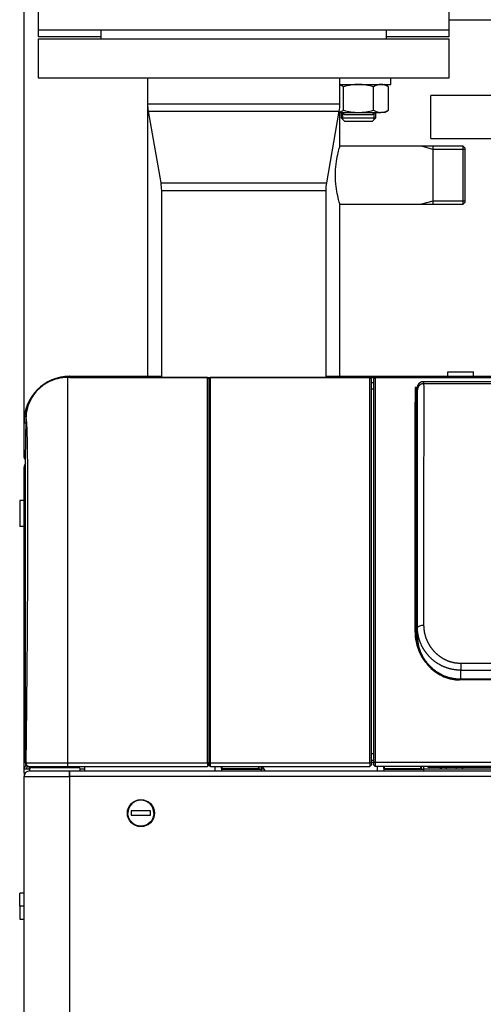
# Model space of a CAD drawing. Header units: millimetres. Extents: x 158 to 846, y 86 to 749.
# Tile 37 of 95: x 173 to 194, y 595 to 640. Entities that reach past the tile are written whole.
import ezdxf

# ---------------------------------------------------------------- set-up
doc = ezdxf.new("R2010")
doc.units = ezdxf.units.MM
doc.layers.add('1', color=7, linetype='CONTINUOUS', true_color=0xffffff)
doc.layers.add('TOP', color=7, linetype='CONTINUOUS', true_color=0xffffff)
doc.styles.add('iso-1', font='isocp.shx')
doc.dimstyles.get("Standard").update_dxf_attribs({"dimtxt": 0.18, "dimasz": 0.18, "dimexe": 0.18, "dimexo": 0.0625, "dimgap": 0.09, "dimtad": 0, "dimtih": 1, "dimtoh": 1, "dimdec": 4, "dimzin": 0, "dimdsep": 46, "dimtxsty": 'Standard', "dimcen": 0.09, "dimadec": 0, "dimazin": 0, "dimtfac": 1, "dimtdec": 4, "dimtofl": 0, "dimtmove": 0, "dimatfit": 3, "dimfxl": 1, "dimtolj": 1, "dimtzin": 0, "dimarcsym": 0})

# ---------------------------------------------------------------- blocks, each defined once
blk = doc.blocks.new('DimnDraft3D4')
at = {"layer": 'TOP', "color": 2, "linetype": 'Continuous', "transparency": 16777216}
for p, q in [((173.067, 621.759), (173.067, 746.14)), ((405.517, 731.359), (405.517, 746.14)), ((405.517, 744.14), (173.067, 744.14))]:
    blk.add_line(p, q, dxfattribs=at)
for points in [[(173.067, 744.14), (176.567, 744.601), (176.567, 743.679), (173.067, 744.14)], [(405.517, 744.14), (402.017, 743.679), (402.017, 744.601), (405.517, 744.14)]]:
    blk.add_solid(points, dxfattribs=at)
at = {"layer": 'TOP', "color": 2, "linetype": 'Continuous', "transparency": 16777216, "insert": (285.728, 744.711), "char_height": 3.5, "attachment_point": 7, "line_spacing_factor": 0.963855, "style": 'iso-1'}
blk.add_mtext('\\W01.000;\\fisocp.shx,bigfont.shx;2325 ', dxfattribs=at)

msp = doc.modelspace()

# ---------------------------------------------------------------- linework, layer by layer
at = {"layer": '1', "color": 7, "linetype": 'Continuous'}
for p, q in [((173.717, 641.709), (173.717, 639.909)), ((192.717, 639.909), (192.717, 641.709)), ((192.717, 640.401), (227.52, 640.401)), ((173.717, 639.909), (173.717, 639.609)), ((192.717, 639.909), (173.717, 639.909)), ((176.617, 639.909), (176.617, 639.509)), ((189.817, 639.509), (189.817, 639.909)), ((192.717, 639.609), (192.717, 639.909)), ((176.617, 639.609), (173.717, 639.609)), ((173.717, 639.509), (173.717, 637.709)), ((173.717, 639.509), (173.717, 637.709)), ((173.717, 639.509), (192.717, 639.509)), ((173.717, 639.509), (173.717, 639.509)), ((192.717, 639.609), (189.817, 639.609)), ((192.717, 637.709), (192.717, 639.509)), ((173.717, 637.709), (192.717, 637.709)), ((173.717, 637.709), (173.717, 637.709)), ((178.772, 637.709), (178.772, 623.909)), ((178.772, 637.709), (178.772, 636.509)), ((187.662, 636.509), (187.662, 637.709)), ((190.021, 637.409), (190.021, 637.709)), ((187.662, 637.409), (190.021, 637.409)), ((187.828, 636.216), (187.828, 637.302)), ((189.213, 636.216), (189.213, 637.302)), ((189.906, 637.302), (189.721, 637.409)), ((189.906, 636.216), (189.906, 637.302)), ((196.867, 636.901), (191.867, 636.901)), ((191.867, 634.901), (191.867, 636.901)), ((178.802, 636.164), (179.382, 632.855)), ((187.052, 632.855), (187.632, 636.164)), ((187.623, 636.109), (188.521, 636.109)), ((187.662, 634.554), (187.662, 636.109)), ((187.721, 636.109), (187.721, 635.859)), ((187.771, 636.109), (187.871, 636.009)), ((188.521, 636.109), (189.56, 636.109)), ((189.171, 636.009), (189.271, 636.109)), ((189.321, 635.859), (189.321, 636.109)), ((189.721, 636.109), (189.56, 636.109)), ((189.721, 636.109), (189.906, 636.216)), ((187.721, 635.859), (187.871, 635.709)), ((187.721, 635.859), (189.321, 635.859)), ((187.871, 636.009), (189.171, 636.009)), ((187.871, 635.709), (189.171, 635.709)), ((189.171, 635.709), (189.321, 635.859)), ((191.867, 634.901), (196.867, 634.901)), ((193.353, 634.554), (187.662, 634.554)), ((191.953, 634.404), (191.434, 634.554)), ((191.953, 634.554), (191.953, 631.864)), ((193.453, 634.404), (191.953, 634.404)), ((193.453, 634.454), (193.353, 634.554)), ((193.353, 631.864), (193.353, 634.554)), ((193.453, 631.964), (193.453, 634.454)), ((179.412, 632.509), (179.412, 623.858)), ((187.022, 623.858), (187.022, 632.509)), ((191.953, 632.014), (191.434, 631.864)), ((193.453, 632.014), (191.953, 632.014)), ((187.661, 631.864), (193.353, 631.864)), ((187.662, 623.909), (187.662, 631.864)), ((193.353, 631.864), (193.453, 631.964)), ((181.547, 623.858), (175.078, 623.858)), ((175.08, 623.858), (175.08, 606.041)), ((175.177, 623.909), (175.167, 623.909)), ((175.177, 623.859), (175.167, 623.859)), ((175.177, 623.861), (175.177, 623.909)), ((175.177, 623.909), (178.217, 623.909)), ((175.177, 623.909), (175.177, 623.859)), ((175.177, 623.858), (175.177, 623.859)), ((175.177, 623.859), (247.157, 623.859)), ((178.217, 623.909), (179.412, 623.909)), ((178.217, 623.859), (178.217, 623.909)), ((181.627, 623.778), (181.547, 623.858)), ((181.547, 623.858), (181.547, 623.858)), ((181.547, 606.041), (181.547, 623.858)), ((181.631, 623.805), (181.627, 623.509)), ((189.047, 623.858), (181.681, 623.858)), ((187.022, 623.909), (188.217, 623.909)), ((188.217, 623.909), (188.217, 623.859)), ((188.217, 623.909), (199.067, 623.909)), ((189.127, 623.778), (189.047, 623.858)), ((189.047, 606.041), (189.047, 623.858)), ((189.047, 623.858), (189.047, 623.858)), ((189.297, 623.858), (189.217, 623.778)), ((233.037, 623.858), (189.297, 623.858)), ((189.297, 623.858), (189.297, 623.858)), ((189.297, 623.858), (189.297, 606.062)), ((192.642, 623.909), (192.642, 624.109)), ((192.642, 624.109), (193.842, 624.109)), ((193.842, 623.909), (193.842, 624.109)), ((181.627, 623.778), (181.627, 623.778)), ((181.627, 606.04), (181.627, 623.778)), ((189.127, 623.778), (189.127, 623.778)), ((189.127, 606.04), (189.127, 623.778)), ((189.217, 623.778), (189.217, 623.778)), ((189.217, 623.778), (189.217, 606.061)), ((230.824, 623.655), (191.51, 623.655)), ((191.19, 623.328), (191.19, 623.332)), ((191.19, 623.328), (191.191, 623.33)), ((173.067, 621.759), (173.067, 621.809)), ((173.067, 620.209), (173.067, 621.759)), ((173.15, 621.954), (173.126, 620.045)), ((173.067, 620.209), (173.128, 620.209)), ((173.067, 605.756), (173.067, 619.709)), ((173.126, 620.045), (173.126, 606.062)), ((173.126, 620.045), (173.126, 620.042)), ((173.067, 618.159), (172.867, 618.159)), ((172.867, 618.159), (172.867, 616.959)), ((173.067, 616.959), (172.867, 616.959)), ((191.247, 611.86), (191.247, 612.284)), ((191.247, 611.86), (191.247, 611.859)), ((229.143, 609.905), (193.19, 609.905)), ((181.547, 606.041), (181.547, 605.859)), ((181.627, 606.04), (181.627, 605.939)), ((189.047, 606.041), (189.047, 605.859)), ((189.127, 606.159), (189.217, 606.159)), ((189.127, 606.064), (189.217, 606.064)), ((189.127, 606.04), (189.127, 605.939)), ((189.217, 606.061), (189.217, 605.939)), ((189.297, 606.062), (189.297, 605.859)), ((173.067, 605.579), (173.067, 605.756)), ((173.067, 605.756), (173.317, 605.756)), ((173.067, 605.579), (173.067, 605.409)), ((173.067, 605.579), (173.133, 605.579)), ((173.307, 605.859), (173.33, 605.859)), ((173.317, 605.659), (175.167, 605.659)), ((175.567, 605.818), (173.409, 605.818)), ((173.409, 605.818), (175.567, 605.818)), ((173.467, 605.818), (173.467, 605.818)), ((175.078, 605.859), (181.547, 605.859)), ((175.167, 605.659), (175.177, 605.659)), ((175.177, 605.659), (247.157, 605.659)), ((175.177, 605.409), (175.177, 605.659)), ((175.658, 605.759), (175.875, 605.759)), ((175.667, 605.659), (175.667, 605.718)), ((175.875, 605.659), (175.875, 605.859)), ((181.627, 605.939), (181.547, 605.859)), ((181.629, 605.909), (181.679, 605.859)), ((181.679, 605.859), (189.047, 605.859)), ((181.901, 605.659), (181.896, 605.859)), ((182.2, 605.659), (182.195, 605.859)), ((182.202, 605.859), (182.204, 605.774)), ((182.204, 605.774), (182.204, 605.742)), ((182.204, 605.774), (183.927, 605.774)), ((182.205, 605.659), (182.204, 605.742)), ((182.204, 605.742), (184.027, 605.742)), ((183.873, 605.859), (183.927, 605.774)), ((183.927, 605.774), (183.927, 605.859)), ((184.027, 605.859), (184.027, 605.742)), ((184.027, 605.759), (184.15, 605.759)), ((184.027, 605.742), (184.027, 605.659)), ((184.209, 605.67), (184.084, 605.859)), ((184.209, 605.67), (189.401, 605.67)), ((189.127, 605.939), (189.047, 605.859)), ((189.217, 605.939), (189.297, 605.859)), ((189.277, 605.67), (189.277, 605.659)), ((233.037, 605.859), (189.297, 605.859)), ((189.401, 605.659), (189.396, 605.859)), ((189.7, 605.659), (189.695, 605.859)), ((189.702, 605.859), (189.704, 605.774)), ((189.704, 605.774), (189.704, 605.742)), ((189.704, 605.774), (191.427, 605.774)), ((189.704, 605.742), (191.527, 605.742)), ((189.705, 605.659), (189.704, 605.742)), ((191.373, 605.859), (191.427, 605.774)), ((191.427, 605.774), (191.427, 605.859)), ((191.527, 605.859), (191.527, 605.742)), ((191.527, 605.759), (230.806, 605.759)), ((191.527, 605.742), (191.527, 605.659)), ((230.514, 605.82), (191.819, 605.82)), ((173.067, 488.609), (173.067, 605.409)), ((178.017, 603.809), (178.017, 603.609)), ((178.917, 603.809), (178.017, 603.809)), ((178.917, 603.609), (178.917, 603.809)), ((178.017, 603.609), (178.917, 603.609)), ((173.067, 600.009), (172.867, 600.009)), ((172.867, 599.409), (172.867, 600.009)), ((172.867, 599.409), (172.867, 598.809)), ((172.867, 598.809), (173.067, 598.809))]:
    msp.add_line(p, q, dxfattribs=at)
at = {"layer": '1', "color": 252, "linetype": 'Continuous'}
for p, q in [((178.772, 636.509), (187.662, 636.509)), ((178.802, 636.164), (187.632, 636.164)), ((187.796, 635.784), (187.796, 636.109)), ((187.796, 636.084), (187.796, 636.109)), ((189.246, 635.784), (189.246, 636.109)), ((189.246, 636.084), (189.246, 636.109)), ((179.382, 632.855), (187.052, 632.855)), ((179.412, 632.509), (187.022, 632.509)), ((175.078, 623.858), (175.078, 623.858)), ((181.547, 623.858), (175.079, 623.858)), ((175.167, 623.909), (175.167, 623.859)), ((175.167, 623.859), (175.167, 623.858)), ((181.627, 623.778), (181.547, 623.858)), ((189.047, 623.858), (181.681, 623.858)), ((189.127, 623.778), (189.047, 623.858)), ((189.217, 623.778), (189.297, 623.858)), ((233.037, 623.858), (189.297, 623.858)), ((181.629, 623.609), (181.627, 623.609)), ((189.217, 623.609), (189.127, 623.609)), ((191.141, 623.399), (191.247, 623.399)), ((191.246, 622.657), (191.24, 623.339)), ((191.247, 623.339), (191.24, 623.339)), ((191.547, 623.574), (230.787, 623.574)), ((189.217, 623.319), (189.127, 623.319)), ((191.196, 622.646), (191.19, 623.328)), ((191.186, 622.489), (191.185, 622.489)), ((191.246, 622.657), (191.247, 622.657)), ((173.067, 621.809), (173.067, 621.809)), ((173.067, 621.759), (173.148, 621.759)), ((173.15, 621.953), (173.126, 620.045)), ((173.15, 621.953), (173.15, 621.953)), ((191.178, 620.314), (191.199, 620.5)), ((191.228, 620.265), (191.247, 620.43)), ((191.228, 620.265), (191.247, 620.265)), ((173.126, 620.045), (173.126, 620.045)), ((191.224, 619.942), (191.247, 619.942)), ((191.247, 612.567), (191.233, 612.567)), ((191.182, 612.019), (191.181, 612.07)), ((191.184, 611.964), (191.184, 612.123)), ((191.234, 612.088), (191.247, 612.088)), ((191.234, 611.863), (191.234, 612.088)), ((191.247, 611.863), (191.234, 611.863)), ((191.24, 611.675), (191.256, 611.675)), ((205.304, 610.631), (193.247, 610.631)), ((193.247, 610.631), (193.247, 610.318)), ((193.247, 609.905), (193.247, 610.318)), ((193.247, 610.318), (206.247, 610.318)), ((229.142, 609.866), (193.191, 609.866)), ((173.127, 606.042), (173.15, 606.042)), ((175.079, 606.041), (181.547, 606.041)), ((181.627, 606.04), (181.547, 606.041)), ((181.681, 606.041), (189.047, 606.041)), ((189.127, 606.04), (189.047, 606.041)), ((189.127, 606.464), (189.217, 606.464)), ((189.217, 606.061), (189.297, 606.062)), ((189.297, 606.062), (233.037, 606.062)), ((173.317, 605.756), (173.317, 605.86)), ((173.317, 605.756), (173.317, 605.659)), ((173.409, 605.859), (173.409, 605.818)), ((175.167, 605.409), (175.167, 605.659)), ((175.567, 605.818), (175.567, 605.859)), ((173.067, 605.409), (175.167, 605.409)), ((175.167, 605.409), (175.167, 488.609)), ((175.167, 605.409), (175.177, 605.409)), ((247.157, 605.409), (175.177, 605.409)), ((173.067, 599.409), (172.867, 599.409))]:
    msp.add_line(p, q, dxfattribs=at)
at = {"layer": '1', "color": 7, "linetype": 'Continuous'}
msp.add_circle((178.467, 603.709), 0.625, dxfattribs=at)
for centre, radius, start, end in [((180.772, 636.509), 2, 180, 189.9395), ((185.662, 636.509), 2, 350.0605, 0), ((175.167, 621.809), 2.1, 90, 180), ((175.167, 621.759), 2.1, 90, 91.8745), ((175.167, 621.759), 2.1, 142.8933, 180), ((173.317, 619.709), 0.25, 139.5226, 180), ((173.326, 620.042), 0.2, 179.2929, 180), ((173.317, 605.409), 0.25, 90, 180), ((173.409, 605.718), 0.1, 90, 157.6242), ((175.567, 605.718), 0.1, 0, 90), ((191.96, 606.293), 0.616, 300.0586, 309.8917), ((191.96, 606.293), 0.796, 317.9438, 323.5723), ((178.467, 603.709), 0.6, 0, 180)]:
    msp.add_arc(centre, radius, start, end, dxfattribs=at)
at = {"layer": '1', "color": 7, "linetype": 'Continuous', "extrusion": (0, 0, -1)}
for centre, radius, start, end in [((-177.412, 632.509), 2, 170.0605, 180), ((-189.022, 632.509), 2, 0, 9.9395), ((-173.317, 620.209), 0.25, 319.5043, 360), ((-193.673, 606.293), 0.796, 317.9438, 323.5723), ((-193.673, 606.293), 0.616, 300.0586, 309.8917), ((-178.467, 603.709), 0.6, 180, 0)]:
    msp.add_arc(centre, radius, start, end, dxfattribs=at)
at = {"layer": '1', "color": 7, "linetype": 'Continuous'}
for centre, major_axis, ratio, start_param, end_param in [((191.185, 622.489), (-0.001, 0.15), 0.006171, 4.712351, 7.853944), ((191.185, 622.489), (-0.001, 0.15), 0.006171, 1.570758, 4.712351), ((191.246, 622.646), (0.05, 0.0004), 0.227403, 1.569065, 3.135256), ((191.249, 620.5), (0.0497, -0.0055), 0.998613, 3.259042, 4.77715), ((173.317, 619.709), (0.25, 0), 0.707107, 2.435128, 3.141593), ((191.224, 619.982), (0.05, -0.0001), 0.814014, 3.152197, 4.714405), ((191.133, 612.068), (-0.05, -0.0002), 0.345959, 3.225762, 4.711041), ((191.234, 612.123), (0.05, 0), 0.707107, 3.150335, 4.712389), ((191.234, 611.899), (0.05, 0), 0.707107, 3.605658, 4.712389), ((173.317, 605.756), (-0.25, 0), 0.707107, 5.257111, 6.283185), ((173.317, 605.756), (-0.15, 0), 0.707107, 4.873983, 6.283185), ((173.409, 605.889), (0.1, 0), 0.707107, 3.570865, 4.712389), ((175.567, 605.889), (0.1, 0), 0.707107, 4.712389, 5.853887), ((191.819, 605.925), (0.15, 0), 0.70217, 3.817371, 4.712389)]:
    msp.add_ellipse(centre, major_axis=major_axis, ratio=ratio, start_param=start_param, end_param=end_param, dxfattribs=at)
at = {"layer": '1', "color": 252, "linetype": 'Continuous'}
msp.add_ellipse((191.547, 612.284), major_axis=(0.3, 0), ratio=0.351057, start_param=1.570796, end_param=3.10164, dxfattribs=at)
at = {"layer": '1', "color": 7, "linetype": 'Continuous'}
for points, degree in [([(187.828, 637.302), (187.773, 637.334), (187.718, 637.36), (187.662, 637.378)], 3), ([(188.521, 637.409), (188.286, 637.409), (188.053, 637.367), (187.828, 637.302)], 3), ([(189.213, 637.302), (188.989, 637.367), (188.755, 637.409), (188.521, 637.409)], 3), ([(189.56, 637.409), (189.442, 637.409), (189.326, 637.367), (189.213, 637.302)], 3), ([(189.906, 637.302), (189.793, 637.368), (189.678, 637.409), (189.56, 637.409)], 3), ([(187.626, 636.13), (187.694, 636.148), (187.761, 636.178), (187.828, 636.216)], 3), ([(187.828, 636.216), (188.053, 636.151), (188.286, 636.109), (188.521, 636.109)], 3), ([(188.521, 636.109), (188.755, 636.109), (188.989, 636.152), (189.213, 636.216)], 3), ([(189.213, 636.216), (189.327, 636.151), (189.442, 636.109), (189.56, 636.109)], 3), ([(189.56, 636.109), (189.677, 636.109), (189.793, 636.151), (189.906, 636.216)], 3), ([(181.681, 623.858), (181.631, 623.808)], 1), ([(181.627, 623.459), (181.627, 623.476), (181.627, 623.493), (181.627, 623.509)], 3), ([(189.217, 623.319), (189.172, 623.319), (189.127, 623.319)], 2), ([(191.247, 612.284), (191.247, 612.345), (191.247, 612.469), (191.247, 612.653), (191.247, 612.837), (191.247, 613.02), (191.247, 613.202), (191.247, 613.383), (191.247, 613.563), (191.247, 613.743), (191.247, 613.921), (191.247, 614.098), (191.247, 614.275), (191.247, 614.45), (191.247, 614.625), (191.247, 614.798), (191.247, 614.971), (191.247, 615.142), (191.247, 615.312), (191.247, 615.482), (191.247, 615.65), (191.247, 615.816), (191.247, 615.982), (191.247, 616.147), (191.247, 616.31), (191.247, 616.472), (191.247, 616.633), (191.247, 616.792), (191.247, 616.951), (191.247, 617.108), (191.247, 617.263), (191.247, 617.418), (191.247, 617.571), (191.247, 617.722), (191.247, 617.873), (191.247, 618.021), (191.247, 618.169), (191.247, 618.315), (191.247, 618.459), (191.247, 618.602), (191.247, 618.744), (191.247, 618.884), (191.247, 619.022), (191.247, 619.159), (191.247, 619.294), (191.247, 619.428), (191.247, 619.56), (191.247, 619.691), (191.247, 619.82), (191.247, 619.947), (191.247, 620.073), (191.247, 620.197), (191.247, 620.319), (191.247, 620.44), (191.247, 620.559), (191.247, 620.676), (191.247, 620.792), (191.247, 620.905), (191.247, 621.017), (191.247, 621.127), (191.247, 621.236), (191.247, 621.342), (191.247, 621.447), (191.247, 621.55), (191.247, 621.651), (191.247, 621.75), (191.247, 621.848), (191.247, 621.943), (191.247, 622.037), (191.247, 622.128), (191.247, 622.218), (191.247, 622.306), (191.247, 622.392), (191.247, 622.476), (191.247, 622.558), (191.247, 622.638), (191.247, 622.716), (191.247, 622.792), (191.247, 622.867), (191.247, 622.935), (191.247, 622.995), (191.247, 623.047), (191.247, 623.092), (191.247, 623.131), (191.247, 623.165), (191.247, 623.196), (191.247, 623.222), (191.247, 623.247), (191.247, 623.268), (191.247, 623.281), (191.247, 623.288)], 3), ([(181.627, 621.517), (181.627, 621.615), (181.627, 621.71), (181.627, 621.801)], 3), ([(181.627, 620.657), (181.627, 620.803), (181.627, 620.944), (181.627, 621.079)], 3), ([(191.174, 619.982), (191.174, 620.021), (191.175, 620.093), (191.175, 620.183), (191.176, 620.251), (191.177, 620.296), (191.178, 620.311), (191.178, 620.314)], 3), ([(181.627, 613.318), (181.627, 613.513), (181.627, 613.706), (181.627, 613.897)], 3), ([(191.181, 612.07), (191.182, 612.063), (191.182, 612.057), (191.182, 612.051)], 3), ([(191.234, 611.797), (191.234, 611.809), (191.234, 611.832), (191.234, 611.853), (191.234, 611.863)], 3), ([(191.24, 611.675), (191.238, 611.697), (191.236, 611.739), (191.234, 611.779), (191.234, 611.797)], 3), ([(173.33, 605.859), (173.331, 605.859), (173.344, 605.859), (173.399, 605.859), (173.488, 605.859), (173.609, 605.859), (173.76, 605.859), (173.937, 605.859), (174.137, 605.859), (174.356, 605.859), (174.589, 605.859), (174.833, 605.859), (174.996, 605.859), (175.078, 605.859)], 3), ([(181.627, 605.909), (181.643, 605.893), (181.66, 605.876), (181.677, 605.859)], 3)]:
    msp.add_open_spline(points, degree=degree, dxfattribs=at)
for points, knots in [([(187.662, 631.864), (187.661, 631.864), (187.613, 632.01), (187.504, 632.506), (187.453, 632.854), (187.453, 633.564), (187.504, 633.913), (187.613, 634.407), (187.662, 634.554), (187.662, 634.554)], [0, 0, 0, 0, 0.249814, 0.249814, 0.499876, 0.499876, 0.749938, 0.749938, 1, 1, 1, 1]), ([(175.078, 623.858), (175.056, 623.858), (175.006, 623.857), (174.928, 623.853), (174.843, 623.844), (174.759, 623.832), (174.677, 623.817), (174.595, 623.797), (174.515, 623.775), (174.436, 623.749), (174.358, 623.719), (174.281, 623.686), (174.204, 623.649), (174.13, 623.609), (174.057, 623.566), (173.986, 623.52), (173.918, 623.471), (173.853, 623.42), (173.79, 623.365), (173.729, 623.308), (173.67, 623.248), (173.614, 623.185), (173.56, 623.119), (173.509, 623.052), (173.462, 622.982), (173.418, 622.911), (173.377, 622.838), (173.339, 622.764), (173.305, 622.688), (173.273, 622.61), (173.245, 622.53), (173.22, 622.449), (173.199, 622.367), (173.182, 622.285), (173.169, 622.202), (173.159, 622.119), (173.152, 622.036), (173.15, 621.981), (173.15, 621.953)], [0, 0, 0, 0, 0.022062, 0.050235, 0.078412, 0.106585, 0.134755, 0.16242, 0.190087, 0.217754, 0.245422, 0.273593, 0.301764, 0.329935, 0.358106, 0.386276, 0.413944, 0.441612, 0.46928, 0.496947, 0.525118, 0.553289, 0.58146, 0.60963, 0.637801, 0.665468, 0.693136, 0.720804, 0.748472, 0.776643, 0.804814, 0.832983, 0.861152, 0.889322, 0.916992, 0.944665, 0.972337, 1, 1, 1, 1]), ([(175.079, 623.858), (175.009, 623.856), (174.869, 623.852), (174.66, 623.816), (174.452, 623.758), (174.251, 623.676), (174.06, 623.572), (173.882, 623.447), (173.698, 623.285), (173.506, 623.063), (173.323, 622.757), (173.183, 622.378), (173.161, 622.098), (173.15, 621.953)], [0, 0, 0, 0, 0.069164, 0.13985, 0.211638, 0.28407, 0.356658, 0.428909, 0.500342, 0.601188, 0.720658, 0.855338, 1, 1, 1, 1]), ([(181.631, 606.041), (181.631, 606.31), (181.631, 606.848), (181.631, 607.656), (181.63, 608.462), (181.63, 609.536), (181.63, 610.864), (181.63, 612.419), (181.63, 613.919), (181.63, 615.352), (181.63, 616.705), (181.63, 617.968), (181.63, 619.13), (181.63, 620.181), (181.63, 621.113), (181.63, 621.917), (181.63, 622.587), (181.63, 623.118), (181.63, 623.439), (181.63, 623.623), (181.63, 623.712), (181.631, 623.766), (181.631, 623.797), (181.631, 623.805), (181.631, 623.808)], [0, 0, 0, 0, 0.029039, 0.058079, 0.087374, 0.116669, 0.175564, 0.234601, 0.293583, 0.352569, 0.411501, 0.470522, 0.529465, 0.588486, 0.647418, 0.706405, 0.765386, 0.824424, 0.883318, 0.912615, 0.941912, 0.961274, 0.980637, 1, 1, 1, 1]), ([(181.681, 606.041), (181.681, 606.22), (181.681, 606.758), (181.681, 607.837), (181.681, 609.277), (181.681, 610.876), (181.68, 612.438), (181.68, 613.941), (181.68, 615.379), (181.68, 616.734), (181.68, 618.003), (181.68, 619.166), (181.68, 620.222), (181.68, 621.154), (181.68, 621.962), (181.68, 622.633), (181.681, 623.166), (181.681, 623.553), (181.681, 623.765), (181.681, 623.842), (181.681, 623.856), (181.681, 623.858)], [0, 0, 0, 0, 0.019608, 0.058824, 0.117647, 0.176471, 0.235294, 0.294118, 0.352941, 0.411765, 0.470588, 0.529412, 0.588235, 0.647059, 0.705882, 0.764706, 0.823529, 0.882353, 0.941176, 0.980392, 1, 1, 1, 1]), ([(181.627, 623.387), (181.627, 623.396), (181.627, 623.438), (181.627, 623.458), (181.627, 623.459)], [0, 0, 0, 0, 0.187773, 1, 1, 1, 1]), ([(191.509, 623.655), (191.508, 623.655), (191.503, 623.655), (191.493, 623.655), (191.483, 623.654), (191.473, 623.653), (191.463, 623.652), (191.454, 623.65), (191.444, 623.648), (191.431, 623.645), (191.415, 623.64), (191.398, 623.634), (191.384, 623.627), (191.372, 623.621), (191.361, 623.614), (191.35, 623.607), (191.34, 623.6), (191.33, 623.593), (191.321, 623.585), (191.314, 623.578), (191.306, 623.57), (191.298, 623.561), (191.291, 623.552), (191.285, 623.544), (191.279, 623.535), (191.275, 623.528), (191.272, 623.522), (191.269, 623.517), (191.266, 623.511), (191.263, 623.506), (191.261, 623.5), (191.259, 623.495), (191.257, 623.49), (191.256, 623.486), (191.255, 623.483), (191.254, 623.478), (191.252, 623.473), (191.251, 623.467), (191.25, 623.461), (191.248, 623.455), (191.248, 623.449), (191.247, 623.447), (191.247, 623.446), (191.247, 623.445), (191.247, 623.445), (191.247, 623.445), (191.247, 623.444), (191.247, 623.444), (191.247, 623.444), (191.247, 623.443), (191.247, 623.442), (191.247, 623.441), (191.247, 623.441), (191.247, 623.44), (191.247, 623.439), (191.247, 623.438), (191.247, 623.437), (191.247, 623.436), (191.247, 623.434), (191.247, 623.433), (191.247, 623.431), (191.247, 623.428), (191.247, 623.424), (191.247, 623.42), (191.247, 623.414), (191.247, 623.407), (191.247, 623.398), (191.247, 623.388), (191.247, 623.377), (191.247, 623.364), (191.247, 623.35), (191.247, 623.332), (191.247, 623.314), (191.247, 623.3), (191.247, 623.293)], [0, 0, 0, 0, 0.002367, 0.015837, 0.027075, 0.036638, 0.044599, 0.051869, 0.060008, 0.069116, 0.087277, 0.104121, 0.119273, 0.132907, 0.146169, 0.159313, 0.172219, 0.184302, 0.195491, 0.206782, 0.217921, 0.230657, 0.244175, 0.256095, 0.266815, 0.27926, 0.287779, 0.297089, 0.307189, 0.317981, 0.327744, 0.337635, 0.34501, 0.349974, 0.351637, 0.352878, 0.360916, 0.364366, 0.367615, 0.37932, 0.389043, 0.391427, 0.392705, 0.392947, 0.393151, 0.393335, 0.393523, 0.393737, 0.393995, 0.394669, 0.396754, 0.399883, 0.404077, 0.409344, 0.416682, 0.425426, 0.435576, 0.447129, 0.460083, 0.474571, 0.491555, 0.514751, 0.541573, 0.572003, 0.606023, 0.643615, 0.684761, 0.722845, 0.763521, 0.806785, 0.852635, 0.901078, 0.952124, 1, 1, 1, 1]), ([(191.547, 623.574), (191.547, 623.577), (191.546, 623.583), (191.546, 623.592), (191.545, 623.601), (191.544, 623.608), (191.543, 623.616), (191.542, 623.622), (191.54, 623.628), (191.538, 623.634), (191.535, 623.639), (191.533, 623.643), (191.53, 623.646), (191.527, 623.649), (191.523, 623.652), (191.52, 623.654), (191.516, 623.655), (191.513, 623.655), (191.512, 623.655)], [0, 0, 0, 0, 0.063279, 0.126558, 0.189837, 0.253116, 0.316395, 0.379674, 0.442953, 0.506231, 0.56951, 0.632789, 0.696068, 0.759347, 0.822626, 0.885905, 0.949184, 1, 1, 1, 1]), ([(181.627, 622.831), (181.627, 622.856), (181.627, 622.893), (181.627, 622.928), (181.627, 622.94)], [0, 0, 0, 0, 0.653395, 1, 1, 1, 1]), ([(191.203, 620.967), (191.203, 620.994), (191.203, 621.074), (191.203, 621.22), (191.202, 621.408), (191.202, 621.609), (191.201, 621.823), (191.199, 622.046), (191.198, 622.266), (191.197, 622.472), (191.196, 622.59), (191.196, 622.646)], [0, 0, 0, 0, 0.062343, 0.17955, 0.296757, 0.413964, 0.531171, 0.648379, 0.765586, 0.882793, 1, 1, 1, 1]), ([(181.627, 614.693), (181.627, 615.108), (181.627, 615.954), (181.627, 617.165), (181.627, 618.321), (181.627, 619.365), (181.627, 619.988), (181.627, 620.276)], [0, 0, 0, 0, 0.188336, 0.393154, 0.597972, 0.80279, 1, 1, 1, 1]), ([(191.167, 618.445), (191.167, 618.319), (191.167, 617.906), (191.168, 617.179), (191.169, 616.239), (191.171, 615.254), (191.174, 614.228), (191.177, 613.167), (191.18, 612.439), (191.181, 612.07)], [0, 0, 0, 0, 0.069835, 0.224863, 0.37989, 0.534918, 0.689945, 0.844973, 1, 1, 1, 1]), ([(191.183, 612.586), (191.182, 612.953), (191.18, 613.676), (191.177, 614.728), (191.175, 615.739), (191.173, 616.704), (191.172, 617.617), (191.172, 618.231), (191.172, 618.547), (191.172, 618.589)], [0, 0, 0, 0, 0.162466, 0.324932, 0.487399, 0.649865, 0.812331, 0.974797, 1, 1, 1, 1]), ([(181.627, 610.5), (181.627, 610.919), (181.627, 611.614), (181.627, 612.294), (181.627, 612.565)], [0, 0, 0, 0, 0.596655, 1, 1, 1, 1]), ([(191.184, 612.159), (191.184, 612.181), (191.184, 612.238), (191.184, 612.338), (191.184, 612.459), (191.184, 612.543), (191.183, 612.586)], [0, 0, 0, 0, 0.175598, 0.450399, 0.725199, 1, 1, 1, 1]), ([(193.191, 609.905), (193.162, 609.905), (193.106, 609.907), (193.023, 609.913), (192.943, 609.922), (192.866, 609.935), (192.792, 609.951), (192.721, 609.969), (192.653, 609.989), (192.588, 610.011), (192.527, 610.034), (192.466, 610.059), (192.407, 610.087), (192.349, 610.116), (192.295, 610.145), (192.244, 610.175), (192.197, 610.204), (192.154, 610.232), (192.114, 610.26), (192.078, 610.287), (192.043, 610.313), (192.009, 610.34), (191.978, 610.366), (191.95, 610.39), (191.925, 610.412), (191.903, 610.432), (191.885, 610.45), (191.869, 610.465), (191.856, 610.478), (191.847, 610.487), (191.839, 610.494), (191.832, 610.502), (191.823, 610.511), (191.811, 610.523), (191.797, 610.538), (191.779, 610.557), (191.758, 610.58), (191.735, 610.607), (191.71, 610.636), (191.684, 610.668), (191.658, 610.702), (191.632, 610.735), (191.609, 610.768), (191.587, 610.799), (191.566, 610.83), (191.545, 610.861), (191.526, 610.892), (191.508, 610.921), (191.492, 610.948), (191.476, 610.977), (191.459, 611.007), (191.441, 611.04), (191.424, 611.073), (191.408, 611.106), (191.393, 611.137), (191.379, 611.167), (191.367, 611.195), (191.357, 611.219), (191.349, 611.239), (191.342, 611.255), (191.336, 611.27), (191.332, 611.282), (191.328, 611.293), (191.324, 611.303), (191.319, 611.316), (191.313, 611.331), (191.307, 611.35), (191.299, 611.372), (191.291, 611.398), (191.281, 611.428), (191.27, 611.463), (191.259, 611.502), (191.248, 611.545), (191.237, 611.593), (191.225, 611.644), (191.215, 611.697), (191.206, 611.753), (191.198, 611.81), (191.191, 611.871), (191.186, 611.935), (191.182, 612.002), (191.181, 612.048), (191.181, 612.072)], [0, 0, 0, 0, 0.025572, 0.050412, 0.074514, 0.097882, 0.120517, 0.142421, 0.163593, 0.184033, 0.20374, 0.222716, 0.243098, 0.262561, 0.281103, 0.298724, 0.315424, 0.330926, 0.345539, 0.35926, 0.372089, 0.385585, 0.397927, 0.409116, 0.41917, 0.428126, 0.435986, 0.442749, 0.448414, 0.451928, 0.45483, 0.457773, 0.461777, 0.466825, 0.472796, 0.481, 0.490467, 0.501196, 0.513188, 0.525756, 0.539177, 0.552123, 0.564427, 0.576088, 0.587107, 0.599267, 0.610534, 0.620907, 0.630434, 0.640305, 0.65104, 0.66264, 0.675105, 0.685505, 0.696439, 0.707191, 0.716572, 0.724805, 0.731555, 0.736823, 0.74131, 0.745753, 0.7489, 0.752196, 0.756389, 0.761565, 0.767724, 0.774867, 0.782993, 0.793262, 0.804765, 0.817501, 0.831471, 0.846674, 0.863111, 0.88078, 0.89806, 0.916376, 0.935729, 0.956119, 0.977544, 1, 1, 1, 1]), ([(191.247, 611.86), (191.247, 611.86), (191.247, 611.858), (191.247, 611.855), (191.247, 611.851), (191.247, 611.85), (191.247, 611.85)], [0, 0, 0, 0, 0.087236, 0.546672, 0.958798, 1, 1, 1, 1]), ([(191.266, 611.6), (191.266, 611.598), (191.269, 611.574), (191.277, 611.53), (191.29, 611.464), (191.306, 611.399), (191.324, 611.333), (191.344, 611.272), (191.364, 611.215), (191.385, 611.161), (191.405, 611.115), (191.418, 611.087), (191.423, 611.075)], [0, 0, 0, 0, 0.010893, 0.131762, 0.24766, 0.377873, 0.501184, 0.617595, 0.727106, 0.831521, 0.928784, 1, 1, 1, 1]), ([(181.627, 605.909), (181.627, 606.328), (181.627, 606.842), (181.627, 607.356), (181.627, 607.452)], [0, 0, 0, 0, 0.812451, 1, 1, 1, 1]), ([(173.126, 606.057), (173.126, 606.052), (173.127, 606.041), (173.128, 606.026), (173.129, 606.013), (173.131, 606.003), (173.133, 605.994), (173.135, 605.986), (173.14, 605.974), (173.147, 605.958), (173.159, 605.938), (173.172, 605.921), (173.188, 605.905), (173.206, 605.891), (173.224, 605.88), (173.242, 605.872), (173.257, 605.867), (173.271, 605.863), (173.284, 605.861), (173.293, 605.86), (173.298, 605.859)], [0, 0, 0, 0, 0.058992, 0.114001, 0.162513, 0.194461, 0.223629, 0.252211, 0.280724, 0.356375, 0.431203, 0.50511, 0.579742, 0.655212, 0.731203, 0.790435, 0.854851, 0.900674, 0.948877, 1, 1, 1, 1]), ([(173.127, 606.042), (173.126, 605.994), (173.145, 605.947), (173.212, 605.879), (173.259, 605.859), (173.307, 605.859)], [0, 0, 0, 0, 0.5, 0.5, 1, 1, 1, 1]), ([(181.629, 605.909), (181.629, 605.91), (181.63, 605.912), (181.63, 605.926), (181.63, 605.947), (181.631, 605.975), (181.631, 606.006), (181.631, 606.029), (181.631, 606.041)], [0, 0, 0, 0, 0.166794, 0.333514, 0.500275, 0.667115, 0.833504, 1, 1, 1, 1]), ([(181.679, 605.859), (181.679, 605.859), (181.68, 605.86), (181.68, 605.866), (181.68, 605.882), (181.681, 605.911), (181.681, 605.949), (181.681, 605.989), (181.681, 606.02), (181.681, 606.036), (181.681, 606.041)], [0, 0, 0, 0, 0.055556, 0.166667, 0.333333, 0.5, 0.666667, 0.833333, 0.944444, 1, 1, 1, 1]), ([(173.327, 605.859), (173.327, 605.859), (173.328, 605.859), (173.333, 605.859), (173.341, 605.859), (173.351, 605.859), (173.362, 605.859), (173.376, 605.859), (173.391, 605.859), (173.407, 605.859), (173.424, 605.859), (173.443, 605.859), (173.463, 605.859), (173.483, 605.859), (173.503, 605.859), (173.522, 605.859), (173.541, 605.859), (173.559, 605.859), (173.575, 605.86), (173.591, 605.859), (173.605, 605.859), (173.617, 605.859), (173.629, 605.859), (173.644, 605.859), (173.664, 605.859), (173.691, 605.859), (173.723, 605.859), (173.76, 605.859), (173.796, 605.859), (173.829, 605.859), (173.859, 605.859), (173.89, 605.859), (173.923, 605.859), (173.959, 605.859), (173.996, 605.859), (174.036, 605.859), (174.079, 605.859), (174.124, 605.859), (174.174, 605.859), (174.226, 605.859), (174.28, 605.859), (174.337, 605.859), (174.397, 605.86), (174.461, 605.86), (174.529, 605.86), (174.596, 605.86), (174.663, 605.86), (174.729, 605.86), (174.798, 605.86), (174.869, 605.86), (174.942, 605.86), (175.012, 605.86), (175.058, 605.86), (175.078, 605.86)], [0, 0, 0, 0, 0.027711, 0.054422, 0.080124, 0.104812, 0.128486, 0.150748, 0.172032, 0.192337, 0.211661, 0.232429, 0.251929, 0.27016, 0.28712, 0.302808, 0.317225, 0.330369, 0.342241, 0.352874, 0.362225, 0.370293, 0.377289, 0.384349, 0.398892, 0.414332, 0.43388, 0.4547, 0.47679, 0.491509, 0.506744, 0.522493, 0.538758, 0.55558, 0.573476, 0.591476, 0.610569, 0.630757, 0.652039, 0.674417, 0.69662, 0.719807, 0.743981, 0.769141, 0.795289, 0.822427, 0.846475, 0.871252, 0.896761, 0.923003, 0.949979, 0.977686, 1, 1, 1, 1]), ([(181.629, 605.909), (181.629, 605.909), (181.628, 605.909), (181.627, 605.909), (181.627, 605.909), (181.627, 605.909)], [0, 0, 0, 0, 0.331195, 0.664525, 1, 1, 1, 1]), ([(181.679, 605.859), (181.679, 605.859), (181.679, 605.859), (181.679, 605.859), (181.678, 605.859), (181.678, 605.859), (181.678, 605.859), (181.677, 605.859), (181.677, 605.859), (181.677, 605.859), (181.677, 605.859), (181.677, 605.859)], [0, 0, 0, 0, 0.110477, 0.221193, 0.332146, 0.443337, 0.554765, 0.666433, 0.77834, 0.890486, 1, 1, 1, 1])]:
    msp.add_open_spline(points, degree=3, knots=knots, dxfattribs=at)
at = {"layer": '1', "color": 252, "linetype": 'Continuous'}
for points in [[(181.631, 623.808), (181.648, 623.825), (181.665, 623.841), (181.681, 623.858)], [(191.247, 622.509), (191.246, 622.559), (191.246, 622.608), (191.246, 622.657)], [(173.15, 621.953), (173.152, 621.954), (173.155, 621.95), (173.16, 621.934), (173.165, 621.906), (173.17, 621.867), (173.174, 621.817), (173.179, 621.756), (173.183, 621.684), (173.187, 621.6), (173.191, 621.505), (173.195, 621.4), (173.198, 621.283), (173.202, 621.156), (173.205, 621.018), (173.208, 620.869), (173.211, 620.709), (173.214, 620.539), (173.216, 620.359), (173.218, 620.169), (173.221, 619.968), (173.223, 619.758), (173.224, 619.538), (173.226, 619.308), (173.227, 619.069), (173.228, 618.82), (173.229, 618.563), (173.23, 618.296), (173.231, 618.021), (173.231, 617.737), (173.231, 617.445), (173.231, 617.145), (173.231, 616.837), (173.231, 616.521), (173.23, 616.198), (173.229, 615.868), (173.228, 615.53), (173.227, 615.186), (173.226, 614.836), (173.224, 614.479), (173.222, 614.116), (173.22, 613.748), (173.218, 613.374), (173.216, 612.995), (173.213, 612.611), (173.211, 612.222), (173.208, 611.83), (173.205, 611.433), (173.202, 611.032), (173.198, 610.628), (173.195, 610.221), (173.191, 609.811), (173.187, 609.398), (173.183, 608.983), (173.178, 608.567), (173.174, 608.148), (173.17, 607.728), (173.165, 607.307), (173.16, 606.886), (173.155, 606.464), (173.151, 606.182), (173.15, 606.042)], [(191.178, 620.314), (191.178, 620.288), (191.202, 620.265), (191.228, 620.265)], [(191.234, 612.088), (191.234, 612.224), (191.234, 612.388), (191.233, 612.567)], [(191.184, 612.123), (191.184, 612.135), (191.184, 612.147), (191.184, 612.159)], [(193.247, 610.318), (193.234, 610.318), (193.209, 610.318), (193.172, 610.32), (193.135, 610.321), (193.098, 610.324), (193.061, 610.327), (193.024, 610.331), (192.986, 610.335), (192.95, 610.341), (192.913, 610.347), (192.876, 610.353), (192.839, 610.361), (192.803, 610.369), (192.766, 610.377), (192.73, 610.387), (192.694, 610.397), (192.658, 610.408), (192.622, 610.419), (192.586, 610.432), (192.551, 610.445), (192.515, 610.458), (192.48, 610.472), (192.445, 610.487), (192.411, 610.503), (192.376, 610.519), (192.342, 610.536), (192.308, 610.554), (192.275, 610.572), (192.242, 610.591), (192.209, 610.611), (192.176, 610.631), (192.144, 610.652), (192.112, 610.674), (192.08, 610.696), (192.049, 610.719), (192.018, 610.742), (191.988, 610.766), (191.958, 610.791), (191.929, 610.816), (191.899, 610.842), (191.871, 610.869), (191.843, 610.896), (191.815, 610.923), (191.788, 610.951), (191.762, 610.98), (191.736, 611.009), (191.71, 611.039), (191.685, 611.069), (191.661, 611.1), (191.637, 611.131), (191.614, 611.163), (191.591, 611.195), (191.57, 611.227), (191.548, 611.26), (191.528, 611.293), (191.508, 611.327), (191.489, 611.361), (191.47, 611.396), (191.452, 611.43), (191.435, 611.465), (191.418, 611.501), (191.403, 611.536), (191.387, 611.572), (191.373, 611.609), (191.36, 611.645), (191.347, 611.682), (191.335, 611.718), (191.323, 611.755), (191.313, 611.793), (191.303, 611.83), (191.294, 611.868), (191.286, 611.905), (191.278, 611.943), (191.272, 611.981), (191.266, 612.018), (191.261, 612.056), (191.256, 612.094), (191.253, 612.132), (191.25, 612.17), (191.248, 612.208), (191.247, 612.246), (191.247, 612.271), (191.247, 612.284)], [(193.247, 610.631), (193.236, 610.631), (193.215, 610.631), (193.183, 610.632), (193.152, 610.633), (193.12, 610.636), (193.088, 610.638), (193.057, 610.642), (193.025, 610.646), (192.994, 610.651), (192.963, 610.656), (192.931, 610.662), (192.9, 610.669), (192.869, 610.676), (192.838, 610.684), (192.807, 610.692), (192.777, 610.701), (192.746, 610.711), (192.715, 610.721), (192.685, 610.732), (192.655, 610.744), (192.625, 610.756), (192.595, 610.769), (192.565, 610.783), (192.536, 610.797), (192.507, 610.811), (192.478, 610.826), (192.449, 610.842), (192.421, 610.859), (192.392, 610.876), (192.364, 610.893), (192.337, 610.912), (192.309, 610.93), (192.282, 610.95), (192.255, 610.97), (192.229, 610.99), (192.203, 611.011), (192.177, 611.033), (192.151, 611.055), (192.126, 611.078), (192.102, 611.101), (192.077, 611.125), (192.053, 611.149), (192.03, 611.174), (192.007, 611.199), (191.984, 611.224), (191.962, 611.251), (191.941, 611.277), (191.919, 611.304), (191.899, 611.332), (191.879, 611.36), (191.859, 611.388), (191.84, 611.417), (191.821, 611.446), (191.803, 611.475), (191.786, 611.505), (191.769, 611.535), (191.752, 611.565), (191.736, 611.596), (191.721, 611.627), (191.707, 611.659), (191.693, 611.69), (191.679, 611.722), (191.666, 611.754), (191.654, 611.787), (191.643, 611.819), (191.632, 611.852), (191.621, 611.885), (191.612, 611.918), (191.603, 611.951), (191.595, 611.984), (191.587, 612.018), (191.58, 612.051), (191.574, 612.085), (191.568, 612.119), (191.563, 612.153), (191.558, 612.186), (191.555, 612.22), (191.552, 612.254), (191.549, 612.288), (191.548, 612.322), (191.547, 612.355), (191.547, 612.378), (191.547, 612.389)], [(191.262, 611.493), (191.252, 611.554), (191.245, 611.614), (191.24, 611.675)], [(173.126, 606.062), (173.126, 606.052), (173.126, 606.042), (173.127, 606.042)], [(181.631, 606.041), (181.648, 606.041), (181.665, 606.041), (181.681, 606.041)]]:
    msp.add_open_spline(points, degree=3, dxfattribs=at)
for points, knots in [([(191.141, 623.399), (191.14, 623.345), (191.138, 623.236), (191.135, 623.04), (191.132, 622.821), (191.13, 622.577), (191.127, 622.308), (191.125, 622.015), (191.123, 621.699), (191.122, 621.36), (191.12, 620.998), (191.119, 620.614), (191.118, 620.21), (191.118, 619.785), (191.117, 619.339), (191.117, 618.875), (191.117, 618.392), (191.117, 617.892), (191.118, 617.374), (191.118, 616.84), (191.119, 616.291), (191.12, 615.727), (191.122, 615.15), (191.123, 614.56), (191.125, 613.958), (191.127, 613.344), (191.129, 612.721), (191.131, 612.298), (191.131, 612.087)], [0, 0, 0, 0, 0.038851, 0.07767, 0.116458, 0.155216, 0.193942, 0.232637, 0.271301, 0.309933, 0.348535, 0.387105, 0.425645, 0.464153, 0.50263, 0.541076, 0.579491, 0.617875, 0.656227, 0.694549, 0.732839, 0.771098, 0.809326, 0.847523, 0.885689, 0.923824, 0.961928, 1, 1, 1, 1]), ([(191.24, 623.339), (191.24, 623.343), (191.239, 623.351), (191.23, 623.363), (191.218, 623.373), (191.202, 623.382), (191.185, 623.389), (191.164, 623.396), (191.149, 623.398), (191.141, 623.399)], [0, 0, 0, 0, 0.089942, 0.194978, 0.320251, 0.466134, 0.623749, 0.7779, 1, 1, 1, 1]), ([(191.19, 623.332), (191.19, 623.335), (191.189, 623.342), (191.183, 623.358), (191.174, 623.373), (191.163, 623.384), (191.152, 623.393), (191.145, 623.397), (191.141, 623.399)], [0, 0, 0, 0, 0.059189, 0.16797, 0.446327, 0.608764, 0.767684, 1, 1, 1, 1]), ([(191.191, 623.33), (191.192, 623.331), (191.194, 623.333), (191.204, 623.336), (191.221, 623.338), (191.234, 623.339), (191.24, 623.339)], [0, 0, 0, 0, 0.150359, 0.438966, 0.727009, 1, 1, 1, 1]), ([(191.247, 623.288), (191.247, 623.291), (191.247, 623.296), (191.247, 623.304), (191.247, 623.311), (191.247, 623.319), (191.247, 623.326), (191.247, 623.333), (191.247, 623.34), (191.247, 623.346), (191.247, 623.352), (191.247, 623.359), (191.247, 623.364), (191.247, 623.37), (191.247, 623.376), (191.247, 623.381), (191.247, 623.386), (191.247, 623.39), (191.247, 623.395), (191.247, 623.399), (191.247, 623.403), (191.247, 623.407), (191.247, 623.411), (191.247, 623.414), (191.247, 623.417), (191.247, 623.419), (191.247, 623.422), (191.247, 623.424), (191.247, 623.425), (191.247, 623.427), (191.247, 623.428), (191.247, 623.428), (191.247, 623.428)], [0, 0, 0, 0, 0.033613, 0.067226, 0.100839, 0.134452, 0.168065, 0.201678, 0.235291, 0.268904, 0.302517, 0.33613, 0.369743, 0.403356, 0.436969, 0.470582, 0.504195, 0.537809, 0.571422, 0.605035, 0.638648, 0.672261, 0.705874, 0.739487, 0.7731, 0.806713, 0.840326, 0.873939, 0.907552, 0.941165, 0.974778, 1, 1, 1, 1]), ([(191.547, 612.389), (191.547, 615.008), (191.547, 617.4), (191.547, 621.258), (191.552, 622.723), (191.547, 623.574)], [0, 0, 0, 0, 0.5, 0.5, 1, 1, 1, 1]), ([(191.19, 623.328), (191.189, 623.237), (191.185, 623.032), (191.181, 622.648), (191.177, 622.193), (191.173, 621.667), (191.171, 621.073), (191.169, 620.413), (191.168, 619.69), (191.167, 619.026), (191.167, 618.599), (191.167, 618.445)], [0, 0, 0, 0, 0.116965, 0.233931, 0.350896, 0.467862, 0.584827, 0.701793, 0.818758, 0.935724, 1, 1, 1, 1]), ([(191.199, 620.5), (191.199, 620.504), (191.2, 620.521), (191.201, 620.576), (191.202, 620.657), (191.202, 620.763), (191.203, 620.871), (191.203, 620.943), (191.203, 620.967)], [0, 0, 0, 0, 0.182879, 0.365758, 0.548637, 0.731516, 0.914395, 1, 1, 1, 1]), ([(191.224, 619.942), (191.224, 619.976), (191.225, 620.047), (191.225, 620.137), (191.226, 620.209), (191.227, 620.25), (191.228, 620.262), (191.228, 620.265)], [0, 0, 0, 0, 0.177659, 0.397557, 0.618681, 0.838583, 1, 1, 1, 1]), ([(191.172, 618.589), (191.172, 618.819), (191.173, 619.304), (191.174, 619.751), (191.174, 619.982)], [0, 0, 0, 0, 0.457958, 1, 1, 1, 1]), ([(191.233, 612.567), (191.232, 612.92), (191.23, 613.633), (191.227, 614.677), (191.225, 615.696), (191.223, 616.667), (191.222, 617.586), (191.222, 618.446), (191.223, 619.235), (191.224, 619.716), (191.224, 619.942)], [0, 0, 0, 0, 0.12012, 0.246276, 0.372661, 0.499158, 0.625655, 0.75204, 0.878195, 1, 1, 1, 1]), ([(191.131, 612.087), (191.132, 612.048), (191.134, 611.95), (191.152, 611.774), (191.201, 611.519), (191.311, 611.184), (191.509, 610.813), (191.791, 610.465), (192.114, 610.195), (192.466, 610.004), (192.823, 609.888), (193.07, 609.873), (193.191, 609.866)], [0, 0, 0, 0, 0.036116, 0.090917, 0.164908, 0.27557, 0.412438, 0.543863, 0.673826, 0.783597, 0.894845, 1, 1, 1, 1]), ([(191.247, 611.859), (191.247, 611.82), (191.249, 611.739), (191.262, 611.617), (191.283, 611.491), (191.314, 611.367), (191.353, 611.245), (191.401, 611.125), (191.441, 611.042), (191.463, 610.999), (191.466, 610.994)], [0, 0, 0, 0, 0.130226, 0.272131, 0.414036, 0.55594, 0.697845, 0.83975, 0.981655, 1, 1, 1, 1]), ([(173.15, 606.042), (173.152, 606.042), (173.157, 606.041), (173.186, 606.041), (173.222, 606.041), (173.262, 606.041), (173.337, 606.041), (173.475, 606.041), (173.719, 606.041), (174.012, 606.041), (174.35, 606.041), (174.711, 606.041), (174.958, 606.041), (175.079, 606.041)], [0, 0, 0, 0, 0.064579, 0.122677, 0.173358, 0.215902, 0.249787, 0.379718, 0.500109, 0.626824, 0.754044, 0.87921, 1, 1, 1, 1]), ([(175.078, 606.041), (175.078, 605.994), (175.078, 605.946), (175.078, 605.879), (175.078, 605.859), (175.078, 605.859)], [0, 0, 0, 0, 0.500796, 0.500796, 1, 1, 1, 1])]:
    msp.add_open_spline(points, degree=3, knots=knots, dxfattribs=at)
for points, weights in [([(191.547, 623.574), (191.371, 623.574), (191.247, 623.455), (191.247, 623.288)], [1.17156244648, 0.942810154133, 0.942812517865, 1.17156953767]), ([(191.183, 612.586), (191.184, 612.574), (191.204, 612.567), (191.233, 612.567)], [1.16962026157, 0.943459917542, 0.943459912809, 1.16962024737]), ([(191.199, 611.806), (191.208, 611.8), (191.221, 611.797), (191.234, 611.797)], [1.00010170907, 0.99726587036, 1.05373139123, 1.16949827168]), ([(191.22, 611.675), (191.227, 611.675), (191.233, 611.675), (191.24, 611.675)], [1.03785947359, 1.06723179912, 1.11369496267, 1.17724896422]), ([(173.15, 606.042), (173.148, 605.937), (173.222, 605.861), (173.327, 605.859)], [1.17458439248, 0.944378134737, 0.941833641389, 1.16695091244])]:
    msp.add_rational_spline(points, weights, degree=3, dxfattribs=at)
msp.add_rational_spline([(193.191, 609.866), (193.191, 609.885), (193.191, 609.898), (193.191, 609.903), (193.191, 609.904), (193.191, 609.905), (193.191, 609.905)], [1.013255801, 0.970697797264, 1.03061475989, 1.19300668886, 1.14854968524, 1.11177282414, 1.08267610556], degree=3, knots=[0, 0, 0, 0, 0.785075, 0.785075, 0.785075, 1, 1, 1, 1], dxfattribs=at)

# ---------------------------------------------------------------- dimensions: what is measured, and where the dimension line sits
at = {"layer": 'TOP', "color": 2, "linetype": 'Continuous', "lineweight": -3}
dim = msp.add_linear_dim(base=(173.067, 744.14), p1=(405.517, 731.359), p2=(173.067, 621.759), text='\\C2;2325', dimstyle='Standard', override={"dimtxt": 3.5, "dimasz": 3.5, "dimexe": 2, "dimexo": 0, "dimgap": 1.75, "dimtad": 1, "dimtih": 0, "dimdec": 0, "dimzin": 8, "dimtxsty": 'iso-1', "dimsah": 1, "dimclrd": 2, "dimclre": 2, "dimclrt": 2, "dimtm": -0.003937, "dimtdec": 2, "dimtofl": 1, "dimtmove": 0}, dxfattribs=at)
dim.commit()
dim.dimension.update_dxf_attribs({"geometry": 'DimnDraft3D4', "text_midpoint": (289.292, 744.14), "dimtype": 160})

doc.saveas('drawing.dxf')
